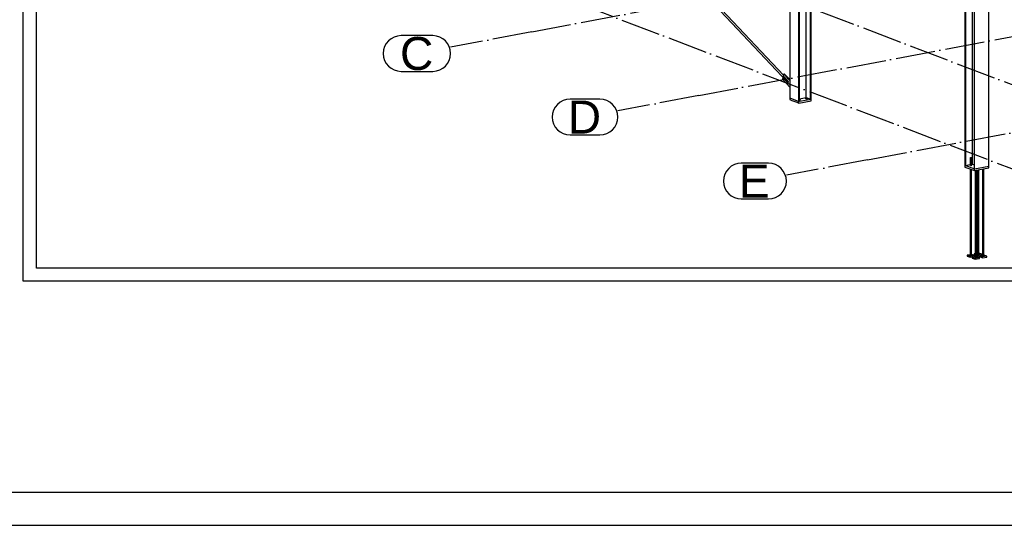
# Paper-space layout 'A0 Advance Steel' of a CAD drawing. Header units: millimetres. Extents: x -21 to 1320, y -7 to 928.
# Tile 33 of 134: x 615 to 764, y -7 to 70. Entities that reach past the tile are written whole.
import ezdxf

# ---------------------------------------------------------------- set-up
doc = ezdxf.new("R2010")
doc.units = ezdxf.units.MM
doc.linetypes.add('ACAD_ISO04W100', pattern=[30, 24, -3, 0, -3])
doc.layers.get('0').update_dxf_attribs({"linetype": 'CONTINUOUS'})
for name, color, linetype in [('AS_Belki', 145, 'CONTINUOUS'), ('AS_Blachy', 30, 'CONTINUOUS'), ('AS_Siatki', 72, 'CONTINUOUS')]:
    doc.layers.add(name, color=color, linetype=linetype)
doc.styles.add('Arial', font='arial.ttf', dxfattribs={"height": 150})

psp = doc.layouts.new('A0 Advance Steel')

# ---------------------------------------------------------------- linework, layer by layer
psp.add_lwpolyline([(1280.22, -6.93), (1280.22, 834.07), (-19.78, 834.07), (-19.78, -6.93), (1280.22, -6.93)])
psp.add_lwpolyline([(1275.22, -1.93), (1275.22, 829.07), (-4.78, 829.07), (-4.78, -1.93)], close=True)
at = {"color": 3, "ltscale": 0.25}
for points in [[(615.59, 30), (615.59, 218.6), (1093.19, 218.6), (1093.19, 30), (615.59, 30)], [(617.59, 32), (617.59, 216.6), (1091.19, 216.6), (1091.19, 32), (617.59, 32)]]:
    psp.add_lwpolyline(points, dxfattribs=at)
at = {"layer": 'AS_Belki', "linetype": 'Continuous', "ltscale": 0.25}
for p, q in [((731.7, 124.34), (731.7, 57.76)), ((733.08, 57.23), (733.08, 124.34)), ((733.19, 57.25), (733.19, 124.34)), ((758.24, 114.99), (758.24, 47.56)), ((758.31, 114.95), (758.31, 47.53)), ((759.37, 47.73), (759.37, 114.39)), ((759.62, 114.26), (759.62, 47.04)), ((759.69, 47.01), (759.69, 114.22)), ((761.88, 47.42), (761.88, 114.63)), ((734.18, 57.82), (734.18, 92.45)), ((734.85, 57.56), (734.85, 92.3)), ((734.95, 57.58), (734.95, 92.26)), ((721.22, 70.9), (731.36, 60.13)), ((730.74, 61.18), (721.42, 71.08)), ((731.7, 57.76), (733.08, 57.23)), ((733.08, 57.23), (733.19, 57.25)), ((733.19, 57.63), (734.18, 57.82)), ((734.18, 57.82), (734.85, 57.56)), ((759.02, 48.69), (759.02, 47.51)), ((759.23, 47.51), (759.23, 48.68)), ((759.23, 47.7), (759.37, 47.73)), ((759.37, 47.73), (759.62, 47.64)), ((758.24, 47.56), (758.31, 47.53)), ((758.31, 47.53), (759.02, 47.67)), ((759.02, 47), (759.02, 33.92)), ((759.23, 33.91), (759.23, 46.92)), ((759.62, 47.04), (759.69, 47.01)), ((759.69, 47.01), (761.88, 47.42)), ((759.79, 46.77), (759.79, 33.63)), ((760, 33.62), (760, 46.81)), ((760.11, 46.83), (760.11, 34.13)), ((760.32, 34.12), (760.32, 46.87)), ((760.88, 46.97), (760.88, 33.83)), ((761.09, 33.82), (761.09, 47.01))]:
    psp.add_line(p, q, dxfattribs=at)
at = {"layer": 'AS_Belki', "linetype": 'Continuous', "ltscale": 0.25, "extrusion": (2.35735e-15, 0.96345, 0.267889)}
psp.add_circle((-759.13, -13.04, 46.91), 0.107, dxfattribs=at)
at = {"layer": 'AS_Belki', "linetype": 'Continuous', "ltscale": 0.25, "extrusion": (-0.532893, 0.565859, -0.629149)}
psp.add_arc((-573.79, -287.92, -355.71), 0.133, 290.9217, 109.133, dxfattribs=at)
at = {"layer": 'AS_Belki', "linetype": 'Continuous', "ltscale": 0.25, "extrusion": (-2.77556e-17, 0.96345, 0.267889)}
for centre in [(-759.13, -9.09, 32.68), (-759.89, -9.01, 32.39), (-760.22, -9.14, 32.87), (-760.99, -9.06, 32.59)]:
    psp.add_arc(centre, 0.107, 350.1174, 170.1174, dxfattribs=at)
at = {"layer": 'AS_Blachy', "linetype": 'Continuous', "ltscale": 0.25}
for p, q in [((730.79, 61.34), (730.72, 61.08)), ((730.92, 61.37), (730.79, 61.34)), ((731.7, 60.37), (730.79, 61.34)), ((731.7, 60.53), (730.92, 61.37)), ((730.65, 60.85), (730.58, 60.59)), ((730.58, 60.59), (731.7, 59.4)), ((731.37, 60.08), (730.65, 60.85)), ((730.69, 60.85), (730.65, 60.85)), ((730.72, 61.08), (731.43, 60.32)), ((731.47, 60.11), (731.37, 60.08)), ((731.48, 60.13), (731.47, 60.14)), ((731.7, 57.76), (731.7, 57.5)), ((731.7, 57.5), (732.01, 57.38)), ((732.01, 57.38), (732.78, 57.09)), ((732.78, 57.09), (733.08, 56.98)), ((733.08, 56.98), (734.95, 57.33)), ((733.08, 56.98), (733.08, 57.23)), ((733.19, 57.25), (734.95, 57.58)), ((734.95, 57.33), (734.95, 57.58)), ((758.24, 47.56), (759.69, 47.01)), ((758.24, 47.56), (758.24, 47.3)), ((758.24, 47.3), (759.69, 46.75)), ((759.69, 46.75), (761.88, 47.16)), ((759.69, 46.75), (759.69, 47.01)), ((761.88, 47.16), (761.88, 47.42)), ((759.02, 34.03), (758.57, 33.94)), ((759.03, 33.77), (758.57, 33.94)), ((758.57, 33.94), (758.57, 33.81)), ((758.57, 33.81), (759.03, 33.64)), ((759.68, 33.89), (759.03, 33.77)), ((759.03, 33.64), (759.03, 33.77)), ((759.03, 33.64), (759.68, 33.76)), ((759.68, 33.89), (759.23, 34.06)), ((759.79, 33.73), (759.34, 33.65)), ((759.8, 33.47), (759.34, 33.65)), ((759.34, 33.65), (759.34, 33.52)), ((759.34, 33.52), (759.8, 33.35)), ((759.79, 34.17), (759.66, 34.15)), ((759.79, 34.1), (759.66, 34.15)), ((759.66, 34.15), (759.66, 34.02)), ((759.66, 34.02), (759.79, 33.97)), ((759.68, 33.76), (759.68, 33.89)), ((760.45, 33.6), (759.8, 33.47)), ((759.8, 33.35), (760.45, 33.47)), ((759.8, 33.35), (759.8, 33.47)), ((760.11, 34.23), (760, 34.21)), ((760.12, 33.97), (760, 34.02)), ((760, 33.89), (760.12, 33.84)), ((760.45, 33.6), (760, 33.77)), ((760.78, 34.1), (760.12, 33.97)), ((760.12, 33.84), (760.78, 33.97)), ((760.12, 33.84), (760.12, 33.97)), ((760.78, 34.1), (760.32, 34.27)), ((760.88, 33.94), (760.43, 33.85)), ((760.89, 33.68), (760.43, 33.85)), ((760.43, 33.85), (760.43, 33.73)), ((760.43, 33.73), (760.89, 33.55)), ((760.45, 33.47), (760.45, 33.6)), ((760.78, 33.97), (760.78, 34.1)), ((761.54, 33.8), (760.89, 33.68)), ((760.89, 33.55), (760.89, 33.68)), ((760.89, 33.55), (761.54, 33.67)), ((761.54, 33.8), (761.09, 33.98)), ((761.54, 33.67), (761.54, 33.8))]:
    psp.add_line(p, q, dxfattribs=at)
at = {"layer": 'AS_Blachy', "linetype": 'Continuous', "ltscale": 0.25, "extrusion": (-2.77556e-17, 0.96345, 0.267889)}
psp.add_circle((-734.26, -15.44, 55.52), 0.147, dxfattribs=at)
at = {"layer": 'AS_Blachy', "linetype": 'Continuous', "ltscale": 0.25, "extrusion": (0.817975, 0.154104, -0.554228)}
psp.add_arc((-76.25, 404.53, 607.55), 0.147, 40.9049, 220.8945, dxfattribs=at)
at = {"layer": 'AS_Blachy', "linetype": 'Continuous', "ltscale": 0.25, "extrusion": (2.77556e-17, -0.96345, -0.267889)}
psp.add_arc((733.16, -15.38, -55.32), 0.147, 281.4012, 77.7774, dxfattribs=at)
at = {"layer": 'AS_Blachy', "linetype": 'Continuous', "ltscale": 0.25, "extrusion": (-5.43002e-15, -0.96345, -0.267889)}
psp.add_arc((759.13, -12.73, -45.8), 0.147, 318.2395, 219.7289, dxfattribs=at)
at = {"layer": 'AS_Siatki', "color": 20, "linetype": 'ACAD_ISO04W100', "ltscale": 0.25}
for p, q in [((692.62, 67.75), (1017.11, 128.89)), ((717.93, 58.11), (1042.43, 119.24)), ((743.48, 48.38), (1067.97, 109.52)), ((664.73, 98.1), (789.8, 50.46)), ((642.37, 93.89), (767.44, 46.25)), ((692.62, 67.75), (680.34, 65.44)), ((692.62, 67.75), (692.62, 67.75)), ((717.93, 58.11), (705.65, 55.8)), ((717.93, 58.11), (717.93, 58.11)), ((743.48, 48.38), (731.19, 46.07)), ((743.48, 48.38), (743.48, 48.38))]:
    psp.add_line(p, q, dxfattribs=at)
at = {"layer": 'AS_Siatki', "color": 20, "linetype": 'Continuous', "ltscale": 0.25}
for p, q in [((677.64, 67.18), (672.82, 67.18)), ((672.82, 61.78), (677.64, 61.78)), ((702.95, 57.56), (698.42, 57.56)), ((698.42, 52.16), (702.95, 52.16)), ((728.49, 47.87), (724.36, 47.87)), ((724.36, 42.47), (728.49, 42.47))]:
    psp.add_line(p, q, dxfattribs=at)
for centre, start, end in [((672.82, 64.48), 90, 270), ((677.64, 64.48), 270, 90), ((698.42, 54.86), 90, 270), ((702.95, 54.86), 270, 90), ((724.36, 45.17), 90, 270), ((728.49, 45.17), 270, 90)]:
    psp.add_arc(centre, 2.7, start, end, dxfattribs=at)

# ---------------------------------------------------------------- texts
at = {"layer": 'AS_Siatki', "color": 20, "style": 'Arial'}
for s, p in [('C', (672.67, 61.98)), ('D', (698.08, 52.36)), ('E', (724.01, 42.67))]:
    psp.add_text(s, height=5, dxfattribs=at).set_placement(p)

doc.saveas('drawing.dxf')
